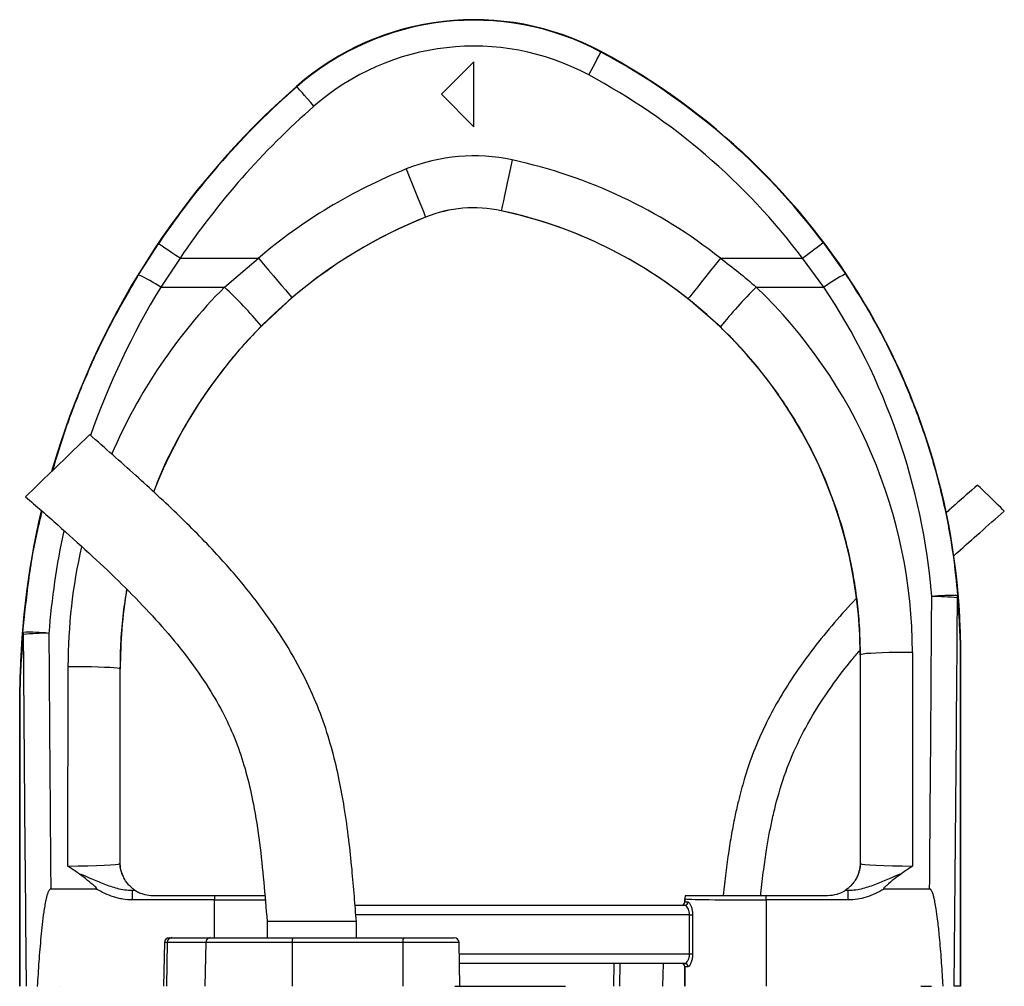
# Model space of a CAD drawing. Extents: x 145 to 1609, y 19 to 2093.
# Tile 14 of 14: x 1121 to 1425, y 1795 to 2093. Entities that reach past the tile are written whole.
import ezdxf

# ---------------------------------------------------------------- set-up
doc = ezdxf.new("R2010")
doc.units = 0
doc.layers.get('0').update_dxf_attribs({"linetype": 'CONTINUOUS'})

msp = doc.modelspace()

# ---------------------------------------------------------------- linework, layer by layer
at = {"color": 7, "linetype": 'CONTINUOUS'}
for p, q in [((1300.45, 2083.14), (1300.52, 2083.28)), ((1261.3, 2080.12), (1251.3, 2070.12)), ((1261.3, 2060.12), (1261.3, 2080.12)), ((1206.73, 2072.46), (1206.63, 2072.58)), ((1251.3, 2070.12), (1261.3, 2060.12)), ((1269.71, 2034.25), (1269.7, 2034.23)), ((1246.39, 2032.26), (1246.39, 2032.24)), ((1157.94, 2014.46), (1164.09, 2024.07)), ((1368.95, 2024.41), (1375.81, 2014.74)), ((1170.72, 2019.6), (1164.77, 2010.66)), ((1170.72, 2019.6), (1194.85, 2019.6)), ((1184.42, 2010.66), (1194.85, 2019.6)), ((1337.24, 2019.6), (1362.56, 2019.6)), ((1369.15, 2010.66), (1362.56, 2019.6)), ((1164.77, 2010.66), (1184.42, 2010.66)), ((1348.31, 2010.66), (1369.15, 2010.66)), ((1205.21, 2007.4), (1195.78, 1998.68)), ((1337.23, 1998.4), (1327.3, 2007.06)), ((1380.3, 1897.35), (1380.3, 1833.12)), ((1380.41, 1897.35), (1380.3, 1897.35)), ((1380.46, 1832.97), (1380.41, 1897.35)), ((1396.41, 1898.07), (1396.46, 1832.2)), ((1411.24, 1898.19), (1411.3, 1898.19)), ((1411.24, 1795.12), (1411.24, 1898.19)), ((1411.24, 1898.19), (1411.24, 1795.12)), ((1411.3, 1795.12), (1411.3, 1898.19)), ((1136.15, 1832.2), (1136.2, 1893.77)), ((1152.2, 1893.05), (1152.15, 1832.97)), ((1152.2, 1893.05), (1152.3, 1893.05)), ((1152.3, 1833.12), (1152.3, 1893.05)), ((1121.3, 1884.47), (1121.3, 1795.12)), ((1121.36, 1884.47), (1121.3, 1884.47)), ((1121.36, 1795.12), (1121.36, 1884.47)), ((1121.37, 1884.47), (1121.37, 1795.12)), ((1152.15, 1832.97), (1152.3, 1833.12)), ((1380.3, 1833.12), (1380.46, 1832.97)), ((1144.91, 1825.12), (1130.89, 1825.12)), ((1155.97, 1824.74), (1156.85, 1824.74)), ((1155.97, 1824.74), (1155.97, 1821.74)), ((1375.75, 1824.74), (1376.64, 1824.74)), ((1376.64, 1821.74), (1376.64, 1824.74)), ((1401.72, 1825.12), (1387.7, 1825.12)), ((1181.3, 1821.74), (1155.97, 1821.74)), ((1162.3, 1823.12), (1181.3, 1823.12)), ((1181.3, 1823.12), (1181.3, 1821.74)), ((1181.3, 1810.12), (1181.3, 1821.74)), ((1326.3, 1822.13), (1326.3, 1821.12)), ((1326.31, 1822.12), (1326.3, 1822.13)), ((1326.3, 1821.12), (1326.31, 1821.12)), ((1326.31, 1821.12), (1326.31, 1822.12)), ((1326.31, 1821.12), (1327.23, 1821.12)), ((1351.31, 1823.12), (1370.3, 1823.12)), ((1351.31, 1821.74), (1351.31, 1823.12)), ((1351.31, 1821.74), (1351.31, 1795.12)), ((1376.64, 1821.74), (1351.31, 1821.74)), ((1224.66, 1820.12), (1326.27, 1820.12)), ((1197.55, 1815.12), (1197.55, 1810.12)), ((1211.3, 1815.12), (1197.55, 1815.12)), ((1225.05, 1815.12), (1211.3, 1815.12)), ((1327.75, 1817.12), (1224.9, 1817.12)), ((1225.05, 1810.12), (1225.05, 1815.12)), ((1327.75, 1817.12), (1328.66, 1817.12)), ((1327.75, 1805.12), (1327.75, 1817.12)), ((1328.66, 1817.12), (1328.66, 1805.12)), ((1165.9, 1808.65), (1165.66, 1795.12)), ((1166.79, 1808.65), (1165.9, 1808.65)), ((1166.79, 1808.65), (1166.57, 1795.12)), ((1178.64, 1808.65), (1166.79, 1808.65)), ((1167.4, 1810.12), (1168.2, 1810.12)), ((1168.2, 1810.12), (1180.05, 1810.12)), ((1178.64, 1808.65), (1178.41, 1795.12)), ((1205.27, 1808.65), (1178.64, 1808.65)), ((1180.05, 1810.12), (1205.53, 1810.12)), ((1205.27, 1808.65), (1205.23, 1795.12)), ((1239.38, 1808.65), (1205.27, 1808.65)), ((1205.53, 1810.12), (1239.64, 1810.12)), ((1239.38, 1808.65), (1239.34, 1795.12)), ((1256.71, 1808.65), (1239.38, 1808.65)), ((1239.64, 1810.12), (1255.21, 1810.12)), ((1256.95, 1795.12), (1256.71, 1808.65)), ((1256.77, 1805.12), (1327.75, 1805.12)), ((1327.75, 1805.12), (1328.66, 1805.12)), ((1326.27, 1802.12), (1256.82, 1802.12)), ((1304.44, 1802.12), (1304.32, 1795.12)), ((1306.25, 1802.12), (1306.14, 1795.12)), ((1319.56, 1802.12), (1319.45, 1795.12)), ((1326.3, 1801.12), (1326.3, 1795.12)), ((1326.31, 1801.12), (1326.3, 1801.12)), ((1326.31, 1795.12), (1326.31, 1801.12)), ((1327.23, 1801.12), (1326.31, 1801.12)), ((1123.28, 1795.12), (1123.29, 1795.12)), ((1126.72, 1795.12), (1126.83, 1795.12)), ((1133.82, 1795.12), (1133.82, 1795.12)), ((1255.37, 1795.12), (1289.51, 1795.12)), ((1399.02, 1795.12), (1402.33, 1795.12)), ((1411.24, 1795.12), (1409.3, 1795.12)), ((1411.24, 1795.12), (1411.24, 1795.12))]:
    msp.add_line(p, q, dxfattribs=at)
at = {"color": 7, "linetype": 'CONTINUOUS', "flags": 128}
for points in [[(1296.67, 2076.1), (1297.4, 2077.46), (1298.1, 2078.76), (1298.75, 2079.97), (1299.32, 2081.04), (1299.79, 2081.91), (1300.14, 2082.57), (1300.36, 2082.99), (1300.45, 2083.14)], [(1212, 2066.44), (1210.98, 2067.61), (1210.01, 2068.72), (1209.1, 2069.76), (1208.31, 2070.66), (1207.65, 2071.41), (1207.16, 2071.97), (1206.85, 2072.33), (1206.73, 2072.46)], [(1273.07, 2049.89), (1272.55, 2047.47), (1272.04, 2045.1), (1271.56, 2042.86), (1271.11, 2040.78), (1270.71, 2038.92), (1270.37, 2037.33), (1270.09, 2036.04), (1269.89, 2035.08), (1269.76, 2034.48), (1269.71, 2034.25)], [(1240.43, 2047.1), (1241.35, 2044.8), (1242.25, 2042.56), (1243.11, 2040.43), (1243.9, 2038.46), (1244.61, 2036.69), (1245.21, 2035.18), (1245.71, 2033.95), (1246.07, 2033.04), (1246.3, 2032.47), (1246.39, 2032.26)], [(1170.72, 2019.6), (1169.44, 2020.46), (1168.21, 2021.29), (1167.07, 2022.06), (1166.07, 2022.73), (1165.25, 2023.29), (1164.63, 2023.7), (1164.24, 2023.97), (1164.09, 2024.07)], [(1362.56, 2019.6), (1363.8, 2020.52), (1364.98, 2021.42), (1366.08, 2022.24), (1367.04, 2022.97), (1367.84, 2023.57), (1368.44, 2024.02), (1368.81, 2024.3), (1368.95, 2024.41)], [(1194.85, 2019.6), (1196.45, 2017.71), (1198.02, 2015.87), (1199.5, 2014.12), (1200.88, 2012.5), (1202.11, 2011.05), (1203.17, 2009.8), (1204.02, 2008.8), (1204.65, 2008.05), (1205.05, 2007.58), (1205.21, 2007.4)], [(1337.24, 2019.6), (1335.7, 2017.66), (1334.2, 2015.76), (1332.77, 2013.96), (1331.45, 2012.3), (1330.27, 2010.81), (1329.26, 2009.53), (1328.44, 2008.5), (1327.83, 2007.73), (1327.45, 2007.25), (1327.3, 2007.06)], [(1142.87, 1965.21), (1142.84, 1965.18), (1142.58, 1964.93), (1142.08, 1964.44), (1141.34, 1963.73), (1140.39, 1962.8), (1139.24, 1961.69), (1137.93, 1960.42), (1136.5, 1959.03), (1134.97, 1957.55), (1133.39, 1956.02), (1131.81, 1954.48), (1130.25, 1952.98), (1128.76, 1951.54), (1127.39, 1950.2), (1126.16, 1949.01), (1125.1, 1947.99), (1124.25, 1947.16), (1123.63, 1946.56), (1123.25, 1946.19), (1123.12, 1946.07)], [(1424.74, 1941.64), (1424.61, 1941.76), (1424.23, 1942.13), (1423.62, 1942.72), (1422.82, 1943.49), (1421.89, 1944.4), (1420.87, 1945.39), (1419.84, 1946.39), (1418.85, 1947.34), (1417.98, 1948.19), (1417.27, 1948.88), (1416.77, 1949.36), (1416.52, 1949.61), (1416.48, 1949.64)], [(1396.41, 1898.07), (1393.93, 1898.06), (1391.52, 1898.03), (1389.22, 1897.99), (1387.09, 1897.93), (1385.19, 1897.86), (1383.56, 1897.77), (1382.24, 1897.68), (1381.26, 1897.57), (1380.64, 1897.47), (1380.41, 1897.35)], [(1136.2, 1893.77), (1138.67, 1893.76), (1141.09, 1893.73), (1143.39, 1893.68), (1145.51, 1893.63), (1147.41, 1893.55), (1149.04, 1893.47), (1150.36, 1893.37), (1151.34, 1893.27), (1151.96, 1893.16), (1152.2, 1893.05)]]:
    msp.add_lwpolyline(points, dxfattribs=at)
at = {"color": 7, "linetype": 'CONTINUOUS'}
for centre, radius, start, end in [((1261.3, 2010.12), 83, 61.8071, 131.1995), ((1261.3, 2010.12), 82.85, 61.8071, 131.1995), ((1261.3, 2010.12), 74.85, 61.8071, 131.1995), ((1201.3, 1898.19), 209.85, 36.9744, 61.8071), ((1201.3, 1898.19), 210, 0, 61.8071), ((1201.3, 1898.19), 201.85, 36.9744, 61.8071), ((1371.3, 1884.47), 250, 131.1995, 163.8966), ((1371.3, 1884.47), 249.85, 131.1995, 146.0329), ((1371.3, 1884.47), 241.85, 131.1995, 146.0329), ((1261.3, 1995.12), 56.01, 77.8776, 111.8839), ((1240.3, 1897.35), 156.01, 51.5862, 77.8776), ((1302.3, 1893.05), 166.01, 111.8839, 130.3355), ((1261.3, 1995.12), 40.01, 77.8776, 111.8839), ((1261.3, 1995.12), 40, 77.8776, 111.8839), ((1240.3, 1897.35), 140, 0, 77.8776), ((1240.3, 1897.35), 140.01, 51.5862, 77.8776), ((1302.3, 1893.05), 150, 111.8839, 158.7279), ((1302.3, 1893.05), 150.01, 111.8839, 130.3355), ((1135.58, 1966.28), 53.12, 56.6662, 65.1076), ((1400.88, 1966.45), 54.41, 117.443, 125.6693), ((1090.94, 1910.64), 136.9, 40.0236, 46.937), ((1446.88, 1910.49), 140.54, 134.5381, 141.2775), ((1371.3, 1884.47), 250, 166.7597, 180), ((1302.3, 1893.05), 150, 170.6701, 180), ((1408.15, 1868.74), 46.87, 87.3043, 97.0687), ((1403.62, 1854.78), 60.48, 83.6566, 91.1725), ((1407.84, 1915.41), 2.52, 348.0026, 3.1314), ((1124.7, 1857.48), 46.8, 83.1364, 92.9163), ((1124.55, 1904.11), 2.23, 177.2581, 193.6088), ((1129.09, 1842.83), 61.12, 88.871, 96.3024), ((1160.15, 1832.97), 8, 180.0186, 209.1258), ((1372.46, 1832.97), 8, 330.8744, 359.9827), ((1162.3, 1833.12), 10, 236.7363, 236.9813), ((1370.3, 1833.12), 10, 303.0187, 303.2637), ((1325.31, 1821.12), 1, 270.0083, 0.0054), ((1326.25, 1821.11), 0.982, 271.101, 1.0558), ((1329.31, 1822.12), 3, 160.3727, 179.9732), ((1167.4, 1808.62), 1.5, 90, 179), ((1168.24, 1808.67), 1.46, 91.7968, 180.7661), ((1180.09, 1808.67), 1.46, 91.7943, 180.7662), ((1207.57, 1809), 2.33, 151.2682, 188.6908), ((1241.69, 1809), 2.33, 151.2695, 188.6849), ((1255.21, 1808.62), 1.5, 1, 90), ((1325.31, 1801.12), 1, 359.9946, 89.9917), ((1326.25, 1801.14), 0.982, 358.9442, 88.899)]:
    msp.add_arc(centre, radius, start, end, dxfattribs=at)
for centre, major_axis, ratio, start_param, end_param in [((1371.3, 1885.02), (0, 241.75), 1, 1.024276, 1.233998), ((1302.3, 1893.64), (0, 166.11), 1, 0.789084, 1.165564), ((1240.3, 1897.95), (0, 156.1), 1, 4.71317, 5.519111), ((1201.3, 1898.71), (0, 201.76), 1, 4.794455, 5.3006), ((1371.3, 1885.02), (0, 241.75), 1, 1.36019, 1.492437), ((1302.3, 1893.64), (0, 166.11), 1, 1.346222, 1.570015), ((1311.3, 2205.3), (0, 2056.47), 0.044737, 4.52645, 4.570871), ((1311.3, 2204.95), (0, 2056.47), 0.048627, 4.511762, 4.570871), ((1221.3, 2204.95), (0, 2056.47), 0.048627, 1.71787, 1.771423), ((1221.3, 2205.3), (0, 2056.47), 0.044737, 1.71787, 1.756735), ((1136.15, 1832.98), (16, 0.01), 0.048575, 4.712297, 6.265657), ((1160.31, 1833.13), (5.66, 5.66), 0.999695, 2.356347, 2.357638), ((1372.3, 1833.13), (5.66, -5.66), 0.999695, 0.783955, 0.785246), ((1396.46, 1832.98), (16, -0.01), 0.048575, 3.15912, 4.712481), ((1136.15, 1824.98), (24, 0), 0.017486, 5.683962, 5.749965), ((1396.46, 1824.98), (24, 0), 0.017486, 3.674813, 3.740816), ((1181.3, 1822.12), (25, 0), 0.01536, 4.712389, 5.395497), ((1325.3, 1821.12), (-1, 0), 0.999848, 1.570796, 3.141593), ((1329.3, 1822.12), (-2.12, 2.12), 0.999695, 0.445606, 0.785246), ((1351.31, 1822.12), (25, 0), 0.01536, 3.159046, 4.712389), ((1325.3, 1801.12), (1, 0), 0.999848, 0, 1.570796)]:
    msp.add_ellipse(centre, major_axis=major_axis, ratio=ratio, start_param=start_param, end_param=end_param, dxfattribs=at)
for points, knots in [([(1337.24, 2019.6), (1339.13, 2018.17), (1342.93, 2015.32), (1346.51, 2012.21), (1348.31, 2010.66)], [0, 0, 0, 0, 0.499414, 1, 1, 1, 1]), ([(1131.51, 1954.2), (1132.8, 1958.49), (1135.64, 1967.99), (1141.48, 1982.83), (1148.83, 1998.76), (1154.9, 2009.22), (1157.94, 2014.46)], [0, 0, 0, 0, 0.203588, 0.450612, 0.724582, 1, 1, 1, 1]), ([(1375.81, 2014.74), (1378.67, 2010.24), (1384.4, 2001.22), (1391.66, 1986.9), (1397.94, 1971.98), (1403.07, 1956.48), (1406.68, 1941.76), (1409.1, 1928.09), (1409.94, 1919.73), (1410.36, 1915.55)], [0, 0, 0, 0, 0.1507275, 0.301897, 0.4530672, 0.6079233, 0.7627799, 0.8811762, 1, 1, 1, 1]), ([(1195.78, 1998.68), (1193.92, 1996.75), (1190.22, 1992.91), (1185.05, 1986.75), (1180.17, 1980.31), (1174.81, 1972.39), (1169.32, 1962.82), (1164.98, 1954.06), (1163.07, 1948.81), (1162.59, 1947.46)], [0, 0, 0, 0, 0.130259, 0.260517, 0.392288, 0.524059, 0.727177, 0.930295, 1, 1, 1, 1]), ([(1380.41, 1897.35), (1380.36, 1900.02), (1380.27, 1905.36), (1379.55, 1913.38), (1378.39, 1921.38), (1376.53, 1930.49), (1373.7, 1940.59), (1369.6, 1951.63), (1364.53, 1962.39), (1359.12, 1971.71), (1353.76, 1979.58), (1348.67, 1986.16), (1343.2, 1992.48), (1339.22, 1996.43), (1337.23, 1998.4)], [0, 0, 0, 0, 0.070939, 0.141879, 0.213763, 0.285649, 0.388902, 0.492155, 0.598409, 0.704662, 0.777973, 0.851283, 0.925641, 1, 1, 1, 1]), ([(1225.05, 1815.12), (1224.86, 1817.69), (1224.45, 1823.05), (1223.72, 1831.46), (1222.75, 1840.62), (1221.47, 1849.81), (1219.81, 1858.92), (1217.73, 1867.81), (1214.93, 1877.03), (1210.97, 1886.85), (1205.67, 1897.09), (1199.02, 1907.56), (1191.38, 1917.75), (1181.88, 1928.72), (1170.4, 1940.37), (1156.94, 1952.83), (1147.62, 1961.03), (1142.87, 1965.21)], [0, 0, 0, 0, 0.0434062, 0.0906303, 0.1421506, 0.1986648, 0.2468938, 0.2982405, 0.3524, 0.4091371, 0.4765072, 0.5464016, 0.6179328, 0.6909263, 0.7907119, 0.8934532, 1, 1, 1, 1]), ([(1416.48, 1949.64), (1414.18, 1947.62), (1410.91, 1944.76), (1407.67, 1941.86), (1406.71, 1941.01)], [0, 0, 0, 0, 0.704696, 1, 1, 1, 1]), ([(1123.12, 1946.07), (1126.43, 1943.17), (1132.97, 1937.44), (1142.55, 1928.84), (1151.67, 1920.26), (1160.19, 1911.64), (1167.99, 1902.94), (1174.95, 1894.1), (1180.72, 1885.44), (1185.33, 1876.95), (1188.82, 1868.63), (1191.45, 1860.07), (1193.63, 1850.32), (1195.3, 1839.35), (1196.56, 1827.26), (1197.22, 1819.16), (1197.55, 1815.12)], [0, 0, 0, 0, 0.084022, 0.1662, 0.246111, 0.323426, 0.397904, 0.469469, 0.538288, 0.596654, 0.653835, 0.710577, 0.767575, 0.844651, 0.922573, 1, 1, 1, 1]), ([(1122.32, 1904.22), (1122.85, 1909.52), (1123.91, 1920.14), (1126, 1932.61), (1127.77, 1939.67), (1128.25, 1941.56)], [0, 0, 0, 0, 0.422547, 0.845963, 1, 1, 1, 1]), ([(1409.08, 1927.74), (1409.51, 1928.14), (1412.18, 1930.57), (1417.41, 1935.2), (1422.21, 1939.41), (1424.74, 1941.64)], [0, 0, 0, 0, 0.0844545, 0.5172376, 1, 1, 1, 1]), ([(1154.26, 1917.53), (1153.88, 1915.12), (1153.06, 1909.86), (1152.35, 1901.69), (1152.25, 1895.93), (1152.2, 1893.05)], [0, 0, 0, 0, 0.2977225, 0.6488646, 1, 1, 1, 1]), ([(1411.24, 1898.19), (1411.24, 1898.51), (1411.24, 1899.59), (1411.18, 1902.05), (1410.98, 1907.24), (1410.58, 1911.74), (1410.3, 1914.89)], [0, 0, 0, 0, 0.047896, 0.162322, 0.413978, 1, 1, 1, 1]), ([(1410.36, 1915.55), (1410.62, 1912.28), (1411, 1907.59), (1411.19, 1902.18), (1411.24, 1899.63), (1411.24, 1898.52), (1411.24, 1898.19)], [0, 0, 0, 0, 0.582943, 0.834479, 0.950598, 1, 1, 1, 1]), ([(1379.07, 1914.63), (1378.83, 1914.38), (1376.24, 1911.67), (1371.49, 1906.3), (1365.04, 1898.31), (1359.37, 1890.3), (1354.5, 1882.35), (1350.45, 1874.6), (1347.12, 1866.78), (1345, 1860.42), (1343.63, 1855.6), (1342.7, 1851.96), (1341.74, 1847.71), (1340.74, 1842.59), (1339.76, 1836.64), (1338.85, 1830.05), (1338.36, 1825.46), (1338.11, 1823.12)], [0, 0, 0, 0, 0.010076, 0.10963, 0.209802, 0.310362, 0.396342, 0.482253, 0.56603, 0.64466, 0.678212, 0.712476, 0.75473, 0.805653, 0.865005, 0.931171, 1, 1, 1, 1]), ([(1121.36, 1884.47), (1121.37, 1885.24), (1121.38, 1887.52), (1121.48, 1890.86), (1121.72, 1896.68), (1122.08, 1901.11), (1122.32, 1904.22)], [0, 0, 0, 0, 0.104571, 0.308638, 0.514256, 1, 1, 1, 1]), ([(1122.38, 1903.58), (1122.12, 1900.56), (1121.75, 1896.27), (1121.49, 1890.73), (1121.4, 1887.55), (1121.37, 1885.35), (1121.37, 1884.59), (1121.37, 1884.47)], [0, 0, 0, 0, 0.487773, 0.693002, 0.897412, 0.983726, 1, 1, 1, 1]), ([(1349.65, 1823.12), (1349.67, 1823.34), (1349.93, 1826.01), (1350.51, 1830.73), (1351.38, 1836.84), (1352.27, 1841.94), (1353.19, 1846.48), (1354.7, 1852.89), (1357.21, 1861.27), (1361.49, 1871.3), (1366.57, 1880.36), (1372.07, 1888.48), (1376.56, 1894.42), (1379.42, 1897.72), (1380.26, 1898.7)], [0, 0, 0, 0, 0.007675, 0.097132, 0.171297, 0.230494, 0.284154, 0.33851, 0.46813, 0.599457, 0.73129, 0.842311, 0.953298, 1, 1, 1, 1]), ([(1153.16, 1829.08), (1153.02, 1829.38), (1152.75, 1830), (1152.49, 1831.07), (1152.36, 1832.05), (1152.32, 1832.45), (1152.31, 1832.83), (1152.3, 1833.03), (1152.3, 1833.11)], [0, 0, 0, 0, 0.401901, 0.800521, 0.871226, 0.942349, 0.974172, 1, 1, 1, 1]), ([(1380.3, 1833.11), (1380.3, 1833.01), (1380.3, 1832.77), (1380.27, 1832.27), (1380.19, 1831.57), (1380.05, 1830.83), (1379.8, 1829.93), (1379.59, 1829.42), (1379.45, 1829.08)], [0, 0, 0, 0, 0.029974, 0.071339, 0.178093, 0.380916, 0.584651, 1, 1, 1, 1]), ([(1139.39, 1829.97), (1138.31, 1830.7), (1137.23, 1831.44), (1136.16, 1832.19), (1136.15, 1832.2)], [0, 0, 0, 0, 0.99357, 1, 1, 1, 1]), ([(1144.91, 1825.12), (1144.94, 1825.13), (1144.99, 1825.13), (1145.03, 1825.15), (1145.05, 1825.17), (1145.07, 1825.19), (1145.07, 1825.23), (1145.05, 1825.3), (1144.87, 1825.56), (1143.93, 1826.41), (1142.09, 1827.96), (1140.35, 1829.26), (1139.39, 1829.97)], [0, 0, 0, 0, 0.012383, 0.016901, 0.020086, 0.023291, 0.027086, 0.033582, 0.054164, 0.14975, 0.529046, 1, 1, 1, 1]), ([(1139.39, 1829.97), (1139.64, 1829.88), (1140.95, 1829.4), (1143.56, 1828.25), (1147.22, 1826.65), (1150.68, 1825.47), (1153.62, 1824.84), (1155.19, 1824.77), (1155.97, 1824.74)], [0, 0, 0, 0, 0.044497, 0.23794, 0.484775, 0.731118, 0.865654, 1, 1, 1, 1]), ([(1376.64, 1824.74), (1377.42, 1824.77), (1378.99, 1824.84), (1381.93, 1825.47), (1385.38, 1826.65), (1389.05, 1828.25), (1391.65, 1829.4), (1392.97, 1829.88), (1393.22, 1829.97)], [0, 0, 0, 0, 0.134346, 0.268881, 0.515224, 0.762057, 0.9555, 1, 1, 1, 1]), ([(1393.22, 1829.97), (1392.4, 1829.39), (1390.76, 1828.22), (1389, 1826.67), (1387.91, 1825.73), (1387.61, 1825.39), (1387.55, 1825.27), (1387.54, 1825.23), (1387.54, 1825.19), (1387.55, 1825.17), (1387.57, 1825.15), (1387.61, 1825.13), (1387.66, 1825.13), (1387.69, 1825.12), (1387.7, 1825.12)], [0, 0, 0, 0, 0.3941369, 0.7888298, 0.9222322, 0.9580591, 0.9662025, 0.9729436, 0.9764055, 0.979897, 0.9829438, 0.9875642, 0.9967068, 1, 1, 1, 1]), ([(1396.46, 1832.2), (1396.45, 1832.19), (1395.38, 1831.44), (1394.29, 1830.7), (1393.22, 1829.97)], [0, 0, 0, 0, 0.006418, 1, 1, 1, 1]), ([(1156.82, 1824.76), (1156.7, 1824.84), (1156.51, 1824.95), (1155.54, 1825.73), (1154.5, 1826.77), (1153.52, 1828.27), (1153.24, 1828.9), (1153.16, 1829.08)], [0, 0, 0, 0, 0.300697, 0.47363, 0.646768, 0.903513, 1, 1, 1, 1]), ([(1379.45, 1829.08), (1379.37, 1828.9), (1379.12, 1828.36), (1378.29, 1827.04), (1377.28, 1825.92), (1376.49, 1825.25), (1375.94, 1824.86), (1375.84, 1824.8), (1375.79, 1824.76)], [0, 0, 0, 0, 0.1000649, 0.2961521, 0.491653, 0.6542569, 0.8168716, 1, 1, 1, 1]), ([(1130.89, 1825.12), (1130.81, 1825.12), (1130.73, 1825.1), (1130.59, 1825.01), (1130.53, 1824.95), (1130.38, 1824.77), (1130.29, 1824.63), (1130.07, 1824.2), (1129.96, 1823.9), (1129.76, 1823.29), (1129.67, 1822.99), (1129.51, 1822.37), (1129.44, 1822.06), (1129.24, 1821.13), (1129.12, 1820.5), (1128.9, 1819.24), (1128.8, 1818.61), (1128.53, 1816.72), (1128.37, 1815.45), (1128.09, 1812.92), (1127.96, 1811.65), (1127.6, 1807.84), (1127.39, 1805.3), (1127.03, 1800.22), (1126.87, 1797.67), (1126.72, 1795.12)], [0, 0, 0, 0, 0.007812, 0.007812, 0.015625, 0.015625, 0.03125, 0.03125, 0.0625, 0.0625, 0.09375, 0.09375, 0.125, 0.125, 0.1875, 0.1875, 0.25, 0.25, 0.375, 0.375, 0.5, 0.5, 0.75, 0.75, 1, 1, 1, 1]), ([(1155.97, 1821.74), (1154.99, 1821.74), (1154.02, 1821.83), (1152.58, 1822.07), (1152.11, 1822.18), (1151.16, 1822.41), (1150.69, 1822.55), (1148.36, 1823.3), (1146.61, 1824.14), (1144.91, 1825.12)], [0, 0, 0, 0, 0.25, 0.25, 0.375, 0.375, 0.5, 0.5, 1, 1, 1, 1]), ([(1156.85, 1824.74), (1156.88, 1824.72), (1156.94, 1824.68), (1157.33, 1824.44), (1158.07, 1824.04), (1159.54, 1823.45), (1161.07, 1823.15), (1162.1, 1823.13), (1162.3, 1823.12)], [0, 0, 0, 0, 0.096994, 0.193377, 0.330467, 0.548888, 0.911435, 1, 1, 1, 1]), ([(1370.3, 1823.12), (1371.29, 1823.21), (1372.71, 1823.32), (1374.3, 1823.94), (1375.11, 1824.35), (1375.56, 1824.61), (1375.73, 1824.72), (1375.75, 1824.74), (1375.75, 1824.74)], [0, 0, 0, 0, 0.425161, 0.613981, 0.770775, 0.874048, 0.960868, 1, 1, 1, 1]), ([(1387.7, 1825.12), (1386.81, 1824.64), (1385.02, 1823.66), (1382.25, 1822.6), (1379.44, 1821.88), (1377.58, 1821.79), (1376.64, 1821.74)], [0, 0, 0, 0, 0.259648, 0.522239, 0.758524, 1, 1, 1, 1]), ([(1405.89, 1795.12), (1405.85, 1795.73), (1405.68, 1798.73), (1405.32, 1804.07), (1404.8, 1810.37), (1404.26, 1815.33), (1403.81, 1818.64), (1403.43, 1820.86), (1403.11, 1822.35), (1402.84, 1823.35), (1402.61, 1824.01), (1402.39, 1824.5), (1402.19, 1824.83), (1401.99, 1825.03), (1401.84, 1825.12), (1401.75, 1825.12), (1401.72, 1825.12)], [0, 0, 0, 0, 0.058923, 0.294616, 0.52462, 0.67901, 0.782776, 0.852657, 0.899854, 0.93187, 0.95374, 0.96883, 0.984355, 0.990693, 0.997104, 1, 1, 1, 1]), ([(1181.3, 1823.12), (1182.31, 1823.12), (1184.33, 1823.12), (1187.7, 1823.12), (1191.3, 1823.12), (1194.54, 1823.12), (1196.24, 1823.12), (1196.87, 1823.12)], [0, 0, 0, 0, 0.17941, 0.358819, 0.60686, 0.854904, 1, 1, 1, 1]), ([(1326.49, 1823.12), (1326.55, 1823.12), (1326.67, 1823.12), (1327.39, 1823.12), (1328.7, 1823.12), (1330.79, 1823.12), (1333.46, 1823.12), (1336.63, 1823.12), (1340.23, 1823.12), (1343.96, 1823.12), (1347.69, 1823.12), (1350.1, 1823.12), (1351.31, 1823.12)], [0, 0, 0, 0, 0.078966, 0.157932, 0.266793, 0.375654, 0.484524, 0.593396, 0.702386, 0.811377, 0.905688, 1, 1, 1, 1]), ([(1327.23, 1821.12), (1327.34, 1821.09), (1327.58, 1821.02), (1327.98, 1820.43), (1328.34, 1819.52), (1328.6, 1818.38), (1328.64, 1817.55), (1328.66, 1817.12)], [0, 0, 0, 0, 0.181688, 0.399993, 0.604005, 0.801044, 1, 1, 1, 1]), ([(1327.75, 1817.12), (1327.73, 1817.44), (1327.69, 1818.08), (1327.42, 1818.93), (1327.04, 1819.61), (1326.63, 1820.05), (1326.38, 1820.1), (1326.27, 1820.12)], [0, 0, 0, 0, 0.191163, 0.384453, 0.589787, 0.813393, 1, 1, 1, 1]), ([(1326.27, 1802.12), (1326.41, 1802.16), (1326.69, 1802.23), (1327.15, 1802.79), (1327.54, 1803.6), (1327.73, 1804.45), (1327.74, 1804.96), (1327.75, 1805.12)], [0, 0, 0, 0, 0.229066, 0.458562, 0.687927, 0.902148, 1, 1, 1, 1]), ([(1328.66, 1805.12), (1328.65, 1804.91), (1328.64, 1804.23), (1328.45, 1803.11), (1328.08, 1802.02), (1327.64, 1801.27), (1327.37, 1801.17), (1327.23, 1801.12)], [0, 0, 0, 0, 0.10209, 0.322792, 0.552382, 0.777038, 1, 1, 1, 1])]:
    msp.add_open_spline(points, degree=3, knots=knots, dxfattribs=at)
for points in [[(1411.24, 1898.19), (1411.24, 1898.19), (1411.24, 1898.19), (1411.24, 1898.19)], [(1121.37, 1884.47), (1121.37, 1884.47), (1121.36, 1884.47), (1121.36, 1884.47)]]:
    msp.add_open_spline(points, degree=3, dxfattribs=at)

doc.saveas('drawing.dxf')
